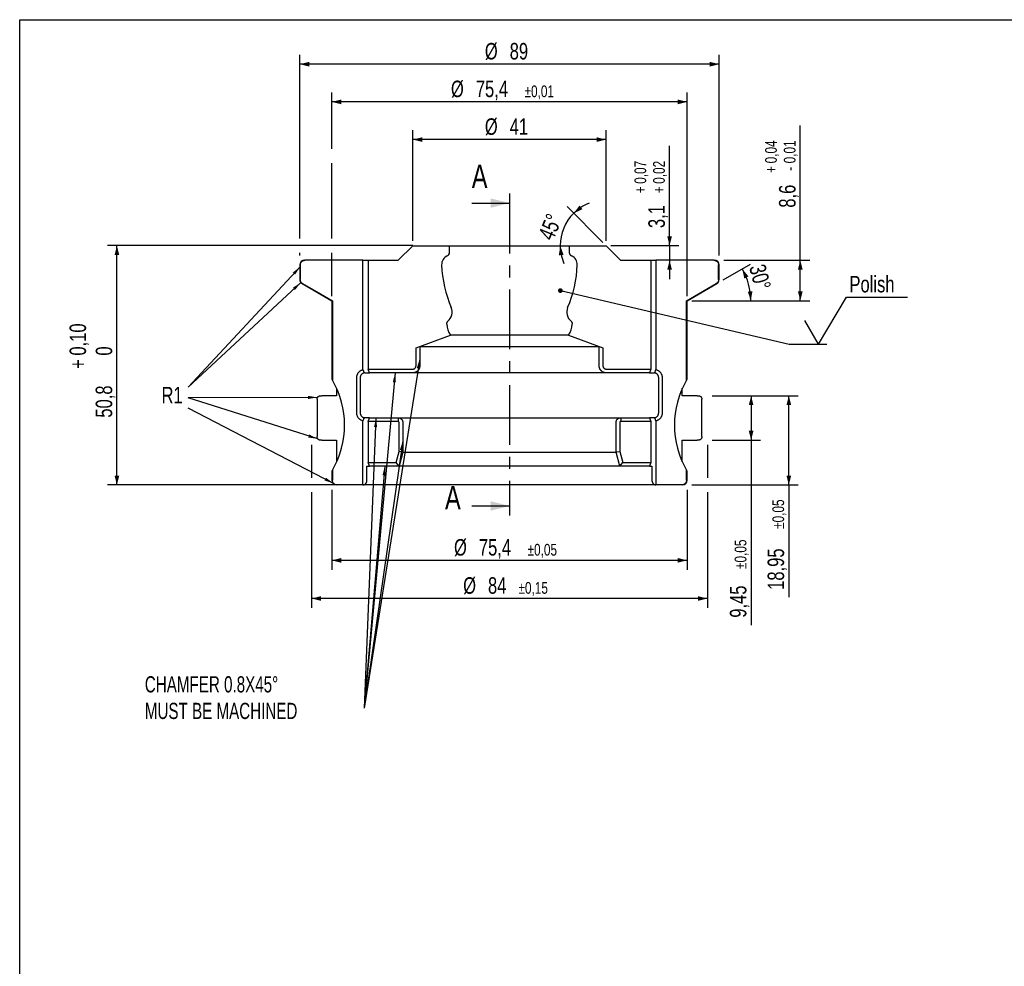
# Model space of a CAD drawing. Header units: millimetres. Extents: x 8 to 586, y 8 to 412.
# Tile 3 of 7: x 8 to 217, y 211 to 412. Entities that reach past the tile are written whole.
import ezdxf

# ---------------------------------------------------------------- set-up
doc = ezdxf.new("R2010")
doc.units = ezdxf.units.MM
doc.linetypes.add('CENTERX2', pattern=[20.32, 12.7, -2.54, 2.54, -2.54])
for name, color, linetype in [('CENTERLINE', 4, 'CENTERX2'), ('DIMENSIONS', 2, 'Continuous'), ('TEXT', 2, 'Continuous')]:
    doc.layers.add(name, color=color, linetype=linetype)
doc.layers.add('OUTLINE', color=7, linetype='Continuous', lineweight=25)
doc.styles.add('SLDTEXTSTYLE0', font='TXT', dxfattribs={"width": 0.7})
doc.styles.add('SLDTEXTSTYLE1', font='TXT', dxfattribs={"width": 0.75})
doc.dimstyles.new('SLDDIMSTYLE0', dxfattribs={"dimtxt": 0.18, "dimasz": 2, "dimexe": 0, "dimexo": 0.0625, "dimgap": 0, "dimtad": 0, "dimtih": 1, "dimtoh": 1, "dimdec": 0, "dimrnd": 1e-09, "dimzin": 0, "dimdsep": 46, "dimtxsty": 'Standard', "dimsah": 1, "dimcen": 0.09, "dimadec": 0, "dimazin": 0, "dimtfac": 2, "dimtdec": 0, "dimtofl": 0, "dimtmove": 0, "dimatfit": 3, "dimfxl": 0, "dimfrac": 2, "dimtolj": 1, "dimtzin": 0, "dimarcsym": 0})
doc.dimstyles.new('SLDDIMSTYLE1', dxfattribs={"dimtxt": 3.5, "dimasz": 2, "dimexe": 0, "dimexo": 0.0625, "dimgap": 0.875, "dimtad": 1, "dimrnd": 1e-09, "dimzin": 12, "dimdsep": 46, "dimtxsty": 'SLDTEXTSTYLE1', "dimsah": 1, "dimcen": 0.09, "dimadec": 0, "dimazin": 3, "dimtfac": 1, "dimtofl": 0, "dimtmove": 0, "dimatfit": 3, "dimfxl": 0, "dimfrac": 2, "dimtolj": 1, "dimtzin": 12, "dimarcsym": 0})
doc.dimstyles.new('SLDDIMSTYLE10', dxfattribs={"dimtxt": 0.18, "dimasz": 1, "dimexe": 0, "dimexo": 0.0625, "dimgap": 0, "dimtad": 0, "dimtih": 1, "dimtoh": 1, "dimdec": 0, "dimrnd": 1e-09, "dimzin": 0, "dimdsep": 46, "dimtxsty": 'Standard', "dimblk1": 'DOT', "dimblk2": 'DOT', "dimsah": 1, "dimcen": 0.09, "dimadec": 0, "dimazin": 0, "dimtfac": 1, "dimtdec": 0, "dimtofl": 0, "dimtmove": 0, "dimatfit": 3, "dimldrblk": 'DOT', "dimfxl": 0, "dimfrac": 2, "dimtolj": 1, "dimtzin": 0, "dimarcsym": 0})
doc.dimstyles.new('SLDDIMSTYLE2', dxfattribs={"dimtxt": 3.5, "dimasz": 2, "dimexe": 0, "dimexo": 0.0625, "dimgap": 0.875, "dimtad": 1, "dimdec": 1, "dimrnd": 1e-09, "dimzin": 12, "dimdsep": 46, "dimtxsty": 'SLDTEXTSTYLE1', "dimsah": 1, "dimcen": 0.09, "dimadec": 0, "dimazin": 3, "dimtfac": 1, "dimtdec": 1, "dimtofl": 0, "dimtmove": 0, "dimatfit": 3, "dimfxl": 0, "dimfrac": 2, "dimtolj": 1, "dimtzin": 12, "dimarcsym": 0})
doc.dimstyles.new('SLDDIMSTYLE3', dxfattribs={"dimtxt": 3.5, "dimasz": 2, "dimexe": 0, "dimexo": 0.0625, "dimgap": 0.875, "dimtad": 1, "dimrnd": 1e-09, "dimzin": 12, "dimdsep": 46, "dimtxsty": 'SLDTEXTSTYLE1', "dimsah": 1, "dimcen": 0.09, "dimadec": 0, "dimazin": 3, "dimtol": 1, "dimtp": 0.15, "dimtm": 0.15, "dimtfac": 1, "dimtofl": 0, "dimtmove": 0, "dimatfit": 3, "dimfxl": 0, "dimfrac": 2, "dimtolj": 1, "dimarcsym": 0})
doc.dimstyles.new('SLDDIMSTYLE4', dxfattribs={"dimtxt": 3.5, "dimasz": 2, "dimexe": 0, "dimexo": 0.0625, "dimgap": 0.875, "dimtad": 1, "dimdec": 1, "dimrnd": 1e-09, "dimzin": 12, "dimdsep": 46, "dimtxsty": 'SLDTEXTSTYLE1', "dimsah": 1, "dimcen": 0.09, "dimadec": 0, "dimazin": 3, "dimtol": 1, "dimtp": 0.01, "dimtm": 0.01, "dimtfac": 1, "dimtofl": 0, "dimtmove": 0, "dimatfit": 3, "dimfxl": 0, "dimfrac": 2, "dimtolj": 1, "dimarcsym": 0})
doc.dimstyles.new('SLDDIMSTYLE5', dxfattribs={"dimtxt": 3.5, "dimasz": 2, "dimexe": 0, "dimexo": 0.0625, "dimgap": 0.875, "dimtad": 1, "dimrnd": 1e-09, "dimzin": 12, "dimdsep": 46, "dimtxsty": 'SLDTEXTSTYLE1', "dimsah": 1, "dimcen": 0.09, "dimadec": 0, "dimazin": 3, "dimtol": 1, "dimtp": 0.05, "dimtm": 0.05, "dimtfac": 1, "dimtofl": 0, "dimtmove": 0, "dimatfit": 3, "dimfxl": 0, "dimfrac": 2, "dimtolj": 1, "dimarcsym": 0})
doc.dimstyles.new('SLDDIMSTYLE6', dxfattribs={"dimtxt": 3.5, "dimasz": 2, "dimexe": 0, "dimexo": 0.0625, "dimgap": 0.875, "dimtad": 1, "dimdec": 4, "dimzin": 12, "dimdsep": 46, "dimtxsty": 'SLDTEXTSTYLE1', "dimsah": 1, "dimcen": 0.09, "dimazin": 3, "dimtfac": 1, "dimtofl": 0, "dimtmove": 0, "dimatfit": 3, "dimfxl": 0, "dimfrac": 2, "dimtolj": 1, "dimtzin": 12, "dimarcsym": 0})
doc.dimstyles.new('SLDDIMSTYLE7', dxfattribs={"dimtxt": 3.5, "dimasz": 2, "dimexe": 0, "dimexo": 0.0625, "dimgap": 0.875, "dimtad": 1, "dimrnd": 1e-09, "dimzin": 12, "dimdsep": 46, "dimtxsty": 'SLDTEXTSTYLE1', "dimsah": 1, "dimcen": 0.09, "dimadec": 0, "dimazin": 3, "dimtol": 1, "dimtp": 0.1, "dimtfac": 1, "dimtofl": 0, "dimtmove": 0, "dimatfit": 3, "dimfxl": 0, "dimfrac": 2, "dimtolj": 1, "dimarcsym": 0})
doc.dimstyles.new('SLDDIMSTYLE8', dxfattribs={"dimtxt": 3.5, "dimasz": 2, "dimexe": 0, "dimexo": 0.0625, "dimgap": 0.875, "dimtad": 1, "dimrnd": 1e-09, "dimzin": 12, "dimdsep": 46, "dimtxsty": 'SLDTEXTSTYLE1', "dimsah": 1, "dimcen": 0.09, "dimadec": 0, "dimazin": 3, "dimtol": 1, "dimtp": 0.04, "dimtm": 0.01, "dimtfac": 1, "dimtofl": 0, "dimtmove": 0, "dimatfit": 3, "dimfxl": 0, "dimfrac": 2, "dimtolj": 1, "dimarcsym": 0})
doc.dimstyles.new('SLDDIMSTYLE9', dxfattribs={"dimtxt": 3.5, "dimasz": 2, "dimexe": 0, "dimexo": 0.0625, "dimgap": 0.875, "dimtad": 1, "dimrnd": 1e-09, "dimzin": 12, "dimdsep": 46, "dimtxsty": 'SLDTEXTSTYLE1', "dimsah": 1, "dimcen": 0.09, "dimadec": 0, "dimazin": 3, "dimtol": 1, "dimtp": 0.07, "dimtm": -0.02, "dimtfac": 1, "dimtmove": 0, "dimatfit": 0, "dimfxl": 0, "dimfrac": 2, "dimtolj": 1, "dimarcsym": 0})

# ---------------------------------------------------------------- blocks, each defined once
blk = doc.blocks.new('_D')
at = {"layer": 'DIMENSIONS'}
for p, q in [((91.45, 365.03), (91.45, 388.55)), ((132.45, 365.03), (132.45, 388.55)), ((132.45, 386.55), (91.45, 386.55))]:
    blk.add_line(p, q, dxfattribs=at)
for points in [[(91.45, 386.55), (93.45, 386.05), (93.45, 387.05)], [(132.45, 386.55), (130.45, 387.05), (130.45, 386.05)]]:
    blk.add_solid(points, dxfattribs=at)
at = {"layer": 'DIMENSIONS', "char_height": 3.5, "attachment_point": 1, "style": 'SLDTEXTSTYLE1'}
for s, insert in [('%%c', (106.72, 391.06)), ('41', (112, 391.06))]:
    blk.add_mtext(s, dxfattribs=dict(at, insert=insert))
blk = doc.blocks.new('_D_1')
at = {"layer": 'DIMENSIONS'}
for p, q in [((67.45, 365.53), (67.45, 404.55)), ((156.45, 361.93), (156.45, 404.55)), ((156.45, 402.55), (67.45, 402.55)), ((67.45, 361.93), (67.45, 362.53))]:
    blk.add_line(p, q, dxfattribs=at)
for points in [[(67.45, 402.55), (69.45, 402.05), (69.45, 403.05)], [(156.45, 402.55), (154.45, 403.05), (154.45, 402.05)]]:
    blk.add_solid(points, dxfattribs=at)
at = {"layer": 'DIMENSIONS', "char_height": 3.5, "attachment_point": 1, "style": 'SLDTEXTSTYLE1'}
for s, insert in [('%%c', (106.72, 407.06)), ('89', (112, 407.06))]:
    blk.add_mtext(s, dxfattribs=dict(at, insert=insert))
blk = doc.blocks.new('_D_2')
at = {"layer": 'DIMENSIONS'}
for p, q in [((69.95, 321.73), (69.95, 314.73)), ((153.95, 321.73), (153.95, 314.73)), ((69.95, 311.73), (69.95, 287.13)), ((153.95, 311.73), (153.95, 287.13)), ((153.95, 289.13), (69.95, 289.13))]:
    blk.add_line(p, q, dxfattribs=at)
for points in [[(69.95, 289.13), (71.95, 288.63), (71.95, 289.63)], [(153.95, 289.13), (151.95, 289.63), (151.95, 288.63)]]:
    blk.add_solid(points, dxfattribs=at)
at = {"layer": 'DIMENSIONS', "attachment_point": 1, "style": 'SLDTEXTSTYLE1'}
for s, insert, char_height in [('%%c', (102.12, 293.64), 3.5), ('84', (107.39, 293.64), 3.5), ('±0,15', (113.86, 292.63), 2.5)]:
    blk.add_mtext(s, dxfattribs=dict(at, insert=insert, char_height=char_height))
blk = doc.blocks.new('_D_3')
at = {"layer": 'DIMENSIONS'}
for p, q in [((74.25, 384.57), (74.25, 396.55)), ((149.65, 353.33), (149.65, 396.55)), ((149.65, 394.55), (74.25, 394.55)), ((74.25, 365.53), (74.25, 381.57)), ((74.25, 353.33), (74.25, 362.53))]:
    blk.add_line(p, q, dxfattribs=at)
for points in [[(74.25, 394.55), (76.25, 394.05), (76.25, 395.05)], [(149.65, 394.55), (147.65, 395.05), (147.65, 394.05)]]:
    blk.add_solid(points, dxfattribs=at)
at = {"layer": 'DIMENSIONS', "attachment_point": 1, "style": 'SLDTEXTSTYLE1'}
for s, insert, char_height in [('%%c', (99.53, 399.06), 3.5), ('75,4', (104.81, 399.06), 3.5), ('±0,01', (115.15, 398.05), 2.5)]:
    blk.add_mtext(s, dxfattribs=dict(at, insert=insert, char_height=char_height))
blk = doc.blocks.new('_D_4')
at = {"layer": 'DIMENSIONS'}
for p, q in [((74.25, 312.23), (74.25, 295.23)), ((149.65, 312.23), (149.65, 295.23)), ((149.65, 297.23), (74.25, 297.23))]:
    blk.add_line(p, q, dxfattribs=at)
for points in [[(74.25, 297.23), (76.25, 296.73), (76.25, 297.73)], [(149.65, 297.23), (147.65, 297.73), (147.65, 296.73)]]:
    blk.add_solid(points, dxfattribs=at)
at = {"layer": 'DIMENSIONS', "attachment_point": 1, "style": 'SLDTEXTSTYLE1'}
for s, insert, char_height in [('%%c', (100.18, 301.74), 3.5), ('75,4', (105.46, 301.74), 3.5), ('±0,05', (115.79, 300.73), 2.5)]:
    blk.add_mtext(s, dxfattribs=dict(at, insert=insert, char_height=char_height))
blk = doc.blocks.new('_D_5')
at = {"layer": 'DIMENSIONS'}
blk.add_line((157.31, 356.75), (163.09, 360.09), dxfattribs=at)
blk.add_arc((149.65, 352.33), 13.52, 0, 30, dxfattribs=at)
for points in [[(161.36, 359.09), (161.78, 357.07), (162.68, 357.5)], [(163.17, 352.33), (163.52, 354.36), (162.53, 354.28)]]:
    blk.add_solid(points, dxfattribs=at)
at = {"layer": 'DIMENSIONS', "insert": (166.16, 360.39), "char_height": 3.5, "attachment_point": 1, "rotation": 285, "style": 'SLDTEXTSTYLE1'}
blk.add_mtext('30°', dxfattribs=at)
blk = doc.blocks.new('_D_6')
at = {"layer": 'DIMENSIONS'}
blk.add_line((131.74, 364.73), (124.16, 372.31), dxfattribs=at)
for start, end in [(111.8627, 135), (135, 180), (180, 203.1373)]:
    blk.add_arc((132.45, 364.03), 9.72, start, end, dxfattribs=at)
for points in [[(125.58, 370.9), (127.44, 371.77), (126.81, 372.55)], [(122.73, 364.03), (122.43, 361.99), (123.43, 362.09)]]:
    blk.add_solid(points, dxfattribs=at)
at = {"layer": 'DIMENSIONS', "insert": (117.95, 366.22), "char_height": 3.5, "attachment_point": 1, "rotation": 67.5, "style": 'SLDTEXTSTYLE1'}
blk.add_mtext('45°', dxfattribs=at)
blk = doc.blocks.new('_D_7')
at = {"layer": 'DIMENSIONS'}
for p, q in [((91.42, 364.03), (26.64, 364.03)), ((28.64, 313.23), (28.64, 364.03)), ((110.95, 313.23), (26.64, 313.23))]:
    blk.add_line(p, q, dxfattribs=at)
for points in [[(28.64, 364.03), (28.14, 362.03), (29.14, 362.03)], [(28.64, 313.23), (29.14, 315.23), (28.14, 315.23)]]:
    blk.add_solid(points, dxfattribs=at)
at = {"layer": 'DIMENSIONS', "char_height": 3.5, "attachment_point": 1, "rotation": 90, "style": 'SLDTEXTSTYLE1'}
for s, insert in [('0,10', (18.58, 340.69)), ('0', (24.13, 340.69)), ('+', (18.58, 337.86)), ('50,8', (24.13, 327.52))]:
    blk.add_mtext(s, dxfattribs=dict(at, insert=insert))
blk = doc.blocks.new('_D_8')
at = {"layer": 'DIMENSIONS'}
for p, q in [((154.95, 332.18), (173.24, 332.18)), ((171.24, 313.23), (171.24, 332.18)), ((150.65, 313.23), (173.24, 313.23)), ((171.24, 313.23), (171.24, 289.38))]:
    blk.add_line(p, q, dxfattribs=at)
for points in [[(171.24, 332.18), (170.74, 330.18), (171.74, 330.18)], [(171.24, 313.23), (171.74, 315.23), (170.74, 315.23)]]:
    blk.add_solid(points, dxfattribs=at)
at = {"layer": 'DIMENSIONS', "attachment_point": 1, "rotation": 90, "style": 'SLDTEXTSTYLE1'}
for s, insert, char_height in [('±0,05', (167.74, 303.9), 2.5), ('18,95', (166.73, 290.97), 3.5)]:
    blk.add_mtext(s, dxfattribs=dict(at, insert=insert, char_height=char_height))
blk = doc.blocks.new('_D_9')
at = {"layer": 'DIMENSIONS'}
for p, q in [((154.95, 332.18), (165.24, 332.18)), ((163.24, 332.18), (163.24, 322.73)), ((154.95, 322.73), (165.24, 322.73)), ((163.24, 322.73), (163.24, 283.46))]:
    blk.add_line(p, q, dxfattribs=at)
for points in [[(163.24, 332.18), (162.74, 330.18), (163.74, 330.18)], [(163.24, 322.73), (163.74, 324.73), (162.74, 324.73)]]:
    blk.add_solid(points, dxfattribs=at)
at = {"layer": 'DIMENSIONS', "attachment_point": 1, "rotation": 90, "style": 'SLDTEXTSTYLE1'}
for s, insert, char_height in [('±0,05', (159.74, 295.39), 2.5), ('9,45', (158.73, 285.05), 3.5)]:
    blk.add_mtext(s, dxfattribs=dict(at, insert=insert, char_height=char_height))
blk = doc.blocks.new('_D_10')
at = {"layer": 'DIMENSIONS'}
for p, q in [((173.67, 360.93), (173.67, 389.55)), ((157.45, 360.93), (175.67, 360.93)), ((173.67, 352.33), (173.67, 360.93)), ((150.65, 352.33), (175.67, 352.33))]:
    blk.add_line(p, q, dxfattribs=at)
for points in [[(173.67, 360.93), (173.17, 358.93), (174.17, 358.93)], [(173.67, 352.33), (174.17, 354.33), (173.17, 354.33)]]:
    blk.add_solid(points, dxfattribs=at)
at = {"layer": 'DIMENSIONS', "attachment_point": 1, "rotation": 90, "style": 'SLDTEXTSTYLE1'}
for s, insert, char_height in [('0,04', (166.2, 381.5), 2.5), ('0,01', (170.17, 381.5), 2.5), ('+', (166.2, 379.48), 2.5), ('-', (170.17, 379.93), 2.5), ('8,6', (169.16, 372.09), 3.5)]:
    blk.add_mtext(s, dxfattribs=dict(at, insert=insert, char_height=char_height))
blk = doc.blocks.new('_D_11')
at = {"layer": 'DIMENSIONS'}
for p, q in [((145.93, 364.03), (145.93, 385.21)), ((133.45, 364.03), (147.93, 364.03)), ((145.93, 364.03), (145.93, 360.93)), ((145.93, 360.93), (145.93, 356.93))]:
    blk.add_line(p, q, dxfattribs=at)
for points in [[(145.93, 364.03), (146.43, 366.03), (145.43, 366.03)], [(145.93, 360.93), (145.43, 358.93), (146.43, 358.93)]]:
    blk.add_solid(points, dxfattribs=at)
at = {"layer": 'DIMENSIONS', "attachment_point": 1, "rotation": 90, "style": 'SLDTEXTSTYLE1'}
for s, insert, char_height in [('0,07', (138.47, 377.16), 2.5), ('0,02', (142.43, 377.16), 2.5), ('+', (138.47, 375.14), 2.5), ('+', (142.43, 375.14), 2.5), ('3,1', (141.42, 367.76), 3.5)]:
    blk.add_mtext(s, dxfattribs=dict(at, insert=insert, char_height=char_height))
blk = doc.blocks.new('SW_NOTE_0_6')
at = {"layer": 'TEXT', "color": 0, "char_height": 3.4396, "attachment_point": 1, "style": 'SLDTEXTSTYLE0'}
for s, insert in [('CHAMFER 0.8X45°', (-46.57, 6.8)), ('MUST BE MACHINED', (-46.57, 1.16))]:
    blk.add_mtext(s, dxfattribs=dict(at, insert=insert))
blk = doc.blocks.new('SW_SFSYMBOL_0')
at = {"layer": 'TEXT', "color": 0}
for p, q in [((-1.75, 0), (4.15, 10)), ((4.15, 10), (17.14, 10)), ((-1.75, 0), (-4.7, 5))]:
    blk.add_line(p, q, dxfattribs=at)
at = {"layer": 'TEXT', "color": 0, "insert": (4.79, 14.5), "char_height": 3.5, "attachment_point": 1, "style": 'SLDTEXTSTYLE1'}
blk.add_mtext('Polish', dxfattribs=at)
blk = doc.blocks.new('_Dot')
at = {"color": 0, "linetype": 'ByBlock', "lineweight": -2}
blk.add_line((-0.5, 0), (-1, 0), dxfattribs=at)
at = {"color": 0, "linetype": 'ByBlock', "const_width": 0.5}
blk.add_lwpolyline([(-0.25, 0, 1), (0.25, 0, 1)], format="xyb", close=True, dxfattribs=at)

msp = doc.modelspace()

# ---------------------------------------------------------------- linework, layer by layer
at = {"layer": 'CENTERLINE'}
msp.add_line((111.94775, 375.06784), (111.94775, 306.77643), dxfattribs=at)
at = {"layer": 'CENTERLINE', "linetype": 'Continuous'}
for p, q in [((103.94775, 373.06784), (111.94775, 373.06784)), ((103.94775, 308.77643), (111.94775, 308.77643))]:
    msp.add_line(p, q, dxfattribs=at)
at = {"layer": 'CENTERLINE'}
for points in [[(111.94775, 373.06784), (107.94775, 374.06784), (107.94775, 372.06784)], [(111.94775, 308.77643), (107.94775, 309.77643), (107.94775, 307.77643)]]:
    msp.add_solid(points, dxfattribs=at)
at = {"layer": 'OUTLINE'}
for p, q in [((8, 412), (586, 412)), ((8, 8), (8, 412)), ((88.34775, 360.92659), (91.44775, 364.02659)), ((91.44775, 364.02659), (99.24775, 364.02659)), ((99.24775, 362.60147), (99.24775, 364.02659)), ((99.24775, 364.02659), (124.64775, 364.02659)), ((124.64775, 364.02659), (124.64775, 362.60147)), ((124.64775, 364.02659), (132.44775, 364.02659)), ((132.44775, 364.02659), (135.54775, 360.92659)), ((67.44775, 359.92659), (67.44775, 356.82992)), ((67.54899, 359.92659), (67.54899, 356.82992)), ((68.44775, 360.92659), (68.55133, 360.92659)), ((80.85584, 360.92659), (68.55133, 360.92659)), ((80.85584, 360.92659), (81.94775, 360.92659)), ((80.85584, 337.71364), (80.85584, 360.92659)), ((81.94775, 360.92659), (81.94775, 337.82659)), ((81.94775, 360.92659), (88.34775, 360.92659)), ((135.54775, 360.92659), (141.94775, 360.92659)), ((141.94775, 360.92659), (141.94775, 337.82659)), ((141.94775, 360.92659), (143.03967, 360.92659)), ((143.03967, 360.92659), (143.03967, 337.71364)), ((155.34418, 360.92659), (143.03967, 360.92659)), ((155.34418, 360.92659), (155.44775, 360.92659)), ((156.34652, 356.82992), (156.34652, 359.92659)), ((156.44775, 356.82992), (156.44775, 359.92659)), ((67.94775, 355.9639), (74.24775, 352.32659)), ((149.5282, 352.32659), (155.84536, 355.9639)), ((149.64775, 352.32659), (155.94775, 355.9639)), ((74.24775, 352.32659), (74.24775, 335.68794)), ((74.24775, 352.32659), (74.36731, 352.32659)), ((74.36731, 352.32659), (74.36731, 335.48684)), ((149.5282, 335.48684), (149.5282, 352.32659)), ((149.5282, 352.32659), (149.64775, 352.32659)), ((149.64775, 335.68806), (149.64775, 352.32659)), ((98.64775, 347.37659), (98.64775, 347.6129)), ((125.24775, 347.6129), (125.24775, 347.37659)), ((92.11388, 342.37071), (99.41086, 345.02659)), ((124.48465, 345.02659), (99.41086, 345.02659)), ((124.48465, 345.02659), (131.78163, 342.37071)), ((92.11388, 342.37071), (92.91323, 342.65602)), ((92.11388, 338.52659), (92.11388, 342.37071)), ((92.91323, 342.65602), (92.91323, 338.52659)), ((92.91323, 342.65602), (130.98228, 342.65602)), ((130.98228, 338.52659), (130.98228, 342.65602)), ((130.98228, 342.65602), (131.78163, 342.37071)), ((131.78163, 342.37071), (131.78163, 338.52659)), ((80.85584, 337.71364), (81.10898, 337.0112)), ((81.25647, 337.02659), (82.23893, 337.02659)), ((82.23893, 337.02659), (81.94775, 337.82659)), ((81.94775, 337.82659), (91.41333, 337.82659)), ((91.41333, 337.02659), (82.23893, 337.02659)), ((132.48218, 337.02659), (91.41333, 337.02659)), ((132.48218, 337.82659), (141.94775, 337.82659)), ((141.65658, 337.02659), (132.48218, 337.02659)), ((141.94775, 337.82659), (141.65658, 337.02659)), ((141.65658, 337.02659), (142.63904, 337.02659)), ((142.78653, 337.0112), (143.03967, 337.71364)), ((79.5398, 328.50659), (79.5398, 336.02659)), ((80.27839, 336.02659), (80.27839, 328.50659)), ((143.61712, 328.50659), (143.61712, 336.02659)), ((144.3557, 336.02659), (144.3557, 328.50659)), ((75.26533, 333.74333), (75.26533, 332.17659)), ((148.63018, 332.17659), (148.63018, 333.74333)), ((71.11172, 331.41026), (71.11172, 323.49293)), ((71.887, 332.17659), (72.11172, 332.17659)), ((75.26533, 332.17659), (72.11172, 332.17659)), ((151.78379, 332.17659), (148.63018, 332.17659)), ((151.78379, 332.17659), (152.00851, 332.17659)), ((152.78379, 323.49292), (152.78379, 331.41026)), ((81.10898, 327.52198), (80.85584, 326.81955)), ((80.85584, 313.22668), (80.85584, 326.81955)), ((82.23893, 327.50659), (81.25647, 327.50659)), ((81.94775, 326.70659), (82.23893, 327.50659)), ((81.94775, 326.70659), (81.94775, 318.02659)), ((88.31129, 326.70659), (81.94775, 326.70659)), ((82.23893, 327.50659), (88.31129, 327.50659)), ((88.31129, 327.50659), (88.31129, 326.70659)), ((88.31129, 327.50659), (135.58422, 327.50659)), ((88.5114, 320.33191), (88.5114, 326.50659)), ((89.31094, 326.50659), (89.31094, 320.23006)), ((134.58457, 320.23006), (134.58457, 326.50659)), ((135.3841, 326.50659), (135.3841, 320.33191)), ((135.58422, 327.50659), (135.58422, 326.70659)), ((135.58422, 327.50659), (141.65658, 327.50659)), ((141.94775, 326.70659), (135.58422, 326.70659)), ((141.65658, 327.50659), (141.94775, 326.70659)), ((142.63904, 327.50659), (141.65658, 327.50659)), ((141.94775, 326.70659), (141.94775, 318.02659)), ((143.03967, 326.81955), (142.78653, 327.52198)), ((143.03967, 326.81955), (143.03967, 313.22668)), ((72.11172, 322.72659), (71.887, 322.72659)), ((72.11172, 322.72659), (75.26533, 322.72659)), ((75.26533, 322.72659), (75.26533, 318.10985)), ((148.63018, 318.10985), (148.63018, 322.72659)), ((148.63018, 322.72659), (151.78379, 322.72659)), ((152.00851, 322.72659), (151.78379, 322.72659)), ((87.89334, 318.02659), (88.5114, 320.33191)), ((89.31094, 320.23006), (88.5114, 320.33191)), ((89.31097, 320.22659), (88.51354, 317.25212)), ((89.31094, 320.23006), (89.31097, 320.22659)), ((89.31097, 320.22659), (134.58454, 320.22659)), ((134.58454, 320.22659), (134.58457, 320.23006)), ((135.38197, 317.25212), (134.58454, 320.22659)), ((134.58457, 320.23006), (135.3841, 320.33191)), ((135.3841, 320.33191), (136.00216, 318.02659)), ((82.23893, 317.22659), (81.94775, 318.02659)), ((81.94775, 318.02659), (87.89334, 318.02659)), ((88.51354, 317.25212), (87.89334, 318.02659)), ((135.38197, 317.25212), (136.00216, 318.02659)), ((136.00216, 318.02659), (141.94775, 318.02659)), ((141.94775, 318.02659), (141.65658, 317.22659)), ((74.24775, 316.16512), (74.24775, 314.22659)), ((74.36731, 316.36635), (74.36731, 314.22659)), ((81.7051, 317.22659), (82.23893, 317.22659)), ((81.7051, 314.22659), (81.7051, 317.22659)), ((88.50755, 317.22659), (82.23893, 317.22659)), ((135.38795, 317.22659), (88.50755, 317.22659)), ((141.65658, 317.22659), (135.38795, 317.22659)), ((141.65658, 317.22659), (142.19041, 317.22659)), ((142.19041, 317.22659), (142.19041, 314.22659)), ((149.5282, 314.22659), (149.5282, 316.36635)), ((149.64775, 314.22659), (149.64775, 316.16524)), ((75.37058, 313.22659), (75.24775, 313.22659)), ((80.84209, 313.22659), (75.37058, 313.22659)), ((80.85584, 313.22668), (80.84209, 313.22659)), ((143.05342, 313.22659), (80.84209, 313.22659)), ((143.05342, 313.22659), (143.03967, 313.22668)), ((148.52493, 313.22659), (143.05342, 313.22659)), ((148.64775, 313.22659), (148.52493, 313.22659))]:
    msp.add_line(p, q, dxfattribs=at)
at = {"layer": 'OUTLINE', "flags": 128}
msp.add_lwpolyline([(68.05015, 355.9639), (70.99262, 354.2693), (74.36731, 352.32659)], dxfattribs=at)
at = {"layer": 'OUTLINE'}
for centre, radius, start, end in [((99.54775, 360.02659), 2, 113.1323964, 182.0058226), ((98.44775, 362.60147), 0.8, 293.1323964, 0), ((125.44775, 362.60147), 0.8, 180, 246.8676036), ((124.34775, 360.02659), 2, 357.9941774, 66.8676036), ((68.44775, 359.92659), 1, 90, 180), ((122.53366, 360.83162), 25, 182.0058226, 203.4555884), ((101.36185, 360.83162), 25, 336.5444116, 357.9941774), ((155.44775, 359.92659), 1, 0, 90), ((68.44775, 356.82992), 1, 180, 240), ((155.44775, 356.82992), 1, 300, 0), ((97.39775, 349.92537), 2.4, 307.1172635, 23.4555884), ((126.49775, 349.92537), 2.4, 156.5444116, 232.8827365), ((99.14775, 347.6129), 0.5, 127.1172635, 180), ((102.64775, 347.37659), 4, 180, 215.9798006), ((121.24775, 347.37659), 4, 324.0201994, 0), ((124.74775, 347.6129), 0.5, 0, 52.8827365), ((57.94775, 325.92659), 19, 329.7900003, 30.2099997), ((165.94775, 325.92659), 19, 149.7900003, 210.2099997), ((75.24775, 314.22659), 1, 180, 270), ((148.64775, 314.22659), 1, 270, 0)]:
    msp.add_arc(centre, radius, start, end, dxfattribs=at)
for start_param, end_param in [(1.331503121, 1.332552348), (4.950632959, 4.951682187)]:
    msp.add_ellipse((111.94775, 311.31793), major_axis=(0, 25.03707), ratio=0.963433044, start_param=start_param, end_param=end_param, dxfattribs=at)
for points, knots in [([(67.54899, 359.92659), (67.55067, 359.97094), (67.55367, 360.05018), (67.57556, 360.16242), (67.60605, 360.26526), (67.649, 360.3666), (67.70415, 360.46478), (67.76986, 360.55625), (67.84564, 360.63957), (67.93016, 360.71397), (68.02246, 360.7786), (68.12161, 360.83224), (68.22613, 360.87466), (68.33357, 360.90468), (68.4424, 360.92314), (68.51502, 360.92544), (68.55133, 360.92659)], [0, 0, 0, 0, 0.084586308, 0.151104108, 0.217621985, 0.289049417, 0.360705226, 0.432133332, 0.503555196, 0.575204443, 0.646627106, 0.718163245, 0.789926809, 0.861463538, 0.930731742, 1, 1, 1, 1]), ([(155.34418, 360.92659), (155.39045, 360.92472), (155.48299, 360.92097), (155.61072, 360.8932), (155.7258, 360.85351), (155.82791, 360.80473), (155.92395, 360.745), (156.01244, 360.67462), (156.09252, 360.5949), (156.16321, 360.50682), (156.22322, 360.41125), (156.27227, 360.3097), (156.31246, 360.19469), (156.34077, 360.06646), (156.3446, 359.97321), (156.34652, 359.92659)], [0, 0, 0, 0, 0.0882587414, 0.1765173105, 0.248287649, 0.320287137, 0.3920568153, 0.4637372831, 0.5356469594, 0.6073266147, 0.6788521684, 0.7506065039, 0.8221314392, 0.911065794, 1, 1, 1, 1]), ([(68.05015, 355.9639), (68.01785, 355.98395), (67.95327, 356.02406), (67.8678, 356.09591), (67.79215, 356.17411), (67.72559, 356.25951), (67.66774, 356.35358), (67.61977, 356.45533), (67.58115, 356.5691), (67.55438, 356.69449), (67.55079, 356.78478), (67.54899, 356.82992)], [0, 0, 0, 0, 0.108778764, 0.217557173, 0.318792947, 0.420028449, 0.527084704, 0.634481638, 0.741536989, 0.87076859, 1, 1, 1, 1]), ([(156.34652, 356.82992), (156.34506, 356.78922), (156.34215, 356.70782), (156.31968, 356.5908), (156.28545, 356.48032), (156.24026, 356.37741), (156.18399, 356.2801), (156.11692, 356.18981), (156.04013, 356.10769), (155.95066, 356.02983), (155.88215, 355.98693), (155.84536, 355.9639)], [0, 0, 0, 0, 0.116526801, 0.233053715, 0.340021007, 0.447329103, 0.554297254, 0.661369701, 0.768782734, 0.875856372, 1, 1, 1, 1]), ([(79.5398, 336.02659), (79.54186, 336.09058), (79.54596, 336.21853), (79.57886, 336.4082), (79.63104, 336.59315), (79.70369, 336.77126), (79.79539, 336.94028), (79.90526, 337.09815), (80.03179, 337.243), (80.17346, 337.37302), (80.32859, 337.48676), (80.49538, 337.58243), (80.67125, 337.6607), (80.79436, 337.696), (80.85584, 337.71364)], [0, 0, 0, 0, 0.083310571, 0.166603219, 0.249991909, 0.333253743, 0.4166307, 0.500000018, 0.583293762, 0.666670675, 0.749995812, 0.833336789, 0.916760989, 1, 1, 1, 1]), ([(81.10898, 337.0112), (81.08407, 337.00625), (81.03524, 336.99655), (80.96509, 336.97562), (80.89937, 336.95121), (80.83827, 336.92357), (80.76425, 336.88416), (80.68016, 336.82894), (80.59071, 336.75377), (80.51092, 336.66942), (80.44139, 336.57645), (80.38294, 336.47543), (80.3367, 336.36878), (80.3034, 336.25751), (80.28231, 336.14267), (80.27969, 336.06522), (80.27839, 336.02659)], [0, 0, 0, 0, 0.0545038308, 0.1068207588, 0.1569508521, 0.204894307, 0.2506514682, 0.3368321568, 0.4202104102, 0.5007931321, 0.5853904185, 0.6686319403, 0.7505303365, 0.8340685, 0.917219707, 1, 1, 1, 1]), ([(81.25647, 337.02659), (81.23188, 337.02599), (81.18267, 337.02478), (81.13355, 337.01573), (81.10898, 337.0112)], [0, 0, 0, 0, 0.499675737, 1, 1, 1, 1]), ([(91.41333, 337.82659), (91.44397, 337.82776), (91.5052, 337.8301), (91.59551, 337.84871), (91.68253, 337.87814), (91.76489, 337.91883), (91.84118, 337.96976), (91.91018, 338.03029), (91.97073, 338.09928), (92.02175, 338.17556), (92.0624, 338.25785), (92.09177, 338.34479), (92.11044, 338.43488), (92.11274, 338.49605), (92.11388, 338.52659)], [0, 0, 0, 0, 0.083548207, 0.167017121, 0.250562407, 0.333688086, 0.416969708, 0.500226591, 0.583481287, 0.666782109, 0.750002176, 0.833186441, 0.916701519, 1, 1, 1, 1]), ([(92.91323, 338.52659), (92.91236, 338.48779), (92.91062, 338.40996), (92.89646, 338.29355), (92.87376, 338.17784), (92.84164, 338.06359), (92.80339, 337.95975), (92.76103, 337.86595), (92.71629, 337.78149), (92.66532, 337.69862), (92.60805, 337.61786), (92.54445, 337.53975), (92.46397, 337.45354), (92.36138, 337.36072), (92.26834, 337.2927), (92.20423, 337.25192), (92.17562, 337.2346), (92.14626, 337.21772), (92.11615, 337.2013), (92.08529, 337.18539), (92.0537, 337.17001), (92.02136, 337.15521), (91.98211, 337.13836), (91.93065, 337.11813), (91.86133, 337.09429), (91.77471, 337.06964), (91.67031, 337.04738), (91.5479, 337.03019), (91.46004, 337.02784), (91.41333, 337.02659)], [0, 0, 0, 0, 0.0493917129, 0.0990933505, 0.1491050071, 0.1994267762, 0.2500587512, 0.2898732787, 0.3304162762, 0.3716877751, 0.4136878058, 0.4564163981, 0.4998735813, 0.5637713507, 0.6323206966, 0.6463393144, 0.6605376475, 0.6749156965, 0.6894734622, 0.7042109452, 0.7191281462, 0.7342250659, 0.7495017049, 0.7735226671, 0.8046365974, 0.8428425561, 0.8881393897, 0.9405257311, 1, 1, 1, 1]), ([(132.48218, 337.02659), (132.43555, 337.02784), (132.34785, 337.03017), (132.22567, 337.04731), (132.12579, 337.06856), (132.04621, 337.09077), (131.99673, 337.10712), (131.96726, 337.11773), (131.95394, 337.12267), (131.94143, 337.12744), (131.9297, 337.13203), (131.91877, 337.13642), (131.87851, 337.15292), (131.81094, 337.18379), (131.71965, 337.23355), (131.63524, 337.28731), (131.55768, 337.34415), (131.48682, 337.40326), (131.4059, 337.47948), (131.31855, 337.57612), (131.23013, 337.69629), (131.15588, 337.82121), (131.09385, 337.95274), (131.0444, 338.09064), (131.00867, 338.23463), (130.98639, 338.3803), (130.98364, 338.47796), (130.98228, 338.52659)], [0, 0, 0, 0, 0.059376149, 0.111666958, 0.156870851, 0.189365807, 0.216858, 0.223231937, 0.229262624, 0.234950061, 0.240294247, 0.245295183, 0.249952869, 0.295716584, 0.339826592, 0.382282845, 0.423085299, 0.462233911, 0.499728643, 0.564604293, 0.627840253, 0.689436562, 0.749393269, 0.812782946, 0.875680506, 0.938086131, 1, 1, 1, 1]), ([(131.78163, 338.52659), (131.7828, 338.49595), (131.78514, 338.43471), (131.8038, 338.34442), (131.83329, 338.25742), (131.87406, 338.1751), (131.92507, 338.09886), (131.98568, 338.02993), (132.05475, 337.96947), (132.13108, 337.91853), (132.21341, 337.87796), (132.30037, 337.84865), (132.39047, 337.83002), (132.45163, 337.82773), (132.48218, 337.82659)], [0, 0, 0, 0, 0.0835560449, 0.1670234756, 0.2505619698, 0.3336917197, 0.4169726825, 0.500225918, 0.5834768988, 0.6667786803, 0.7500025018, 0.8331835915, 0.9166999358, 1, 1, 1, 1]), ([(142.78653, 337.0112), (142.76034, 337.01598), (142.71122, 337.02494), (142.66201, 337.02606), (142.63904, 337.02659)], [0, 0, 0, 0, 0.533171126, 1, 1, 1, 1]), ([(143.61712, 336.02659), (143.61581, 336.06522), (143.6132, 336.14265), (143.59211, 336.25749), (143.56158, 336.35955), (143.52444, 336.44874), (143.48424, 336.52582), (143.43687, 336.59999), (143.38714, 336.66449), (143.33689, 336.7201), (143.28755, 336.76778), (143.23396, 336.81286), (143.17617, 336.85488), (143.1047, 336.89946), (143.01588, 336.9441), (142.90637, 336.98566), (142.8274, 337.00249), (142.78653, 337.0112)], [0, 0, 0, 0, 0.082759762, 0.16590579, 0.249454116, 0.310737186, 0.372791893, 0.435623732, 0.499237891, 0.54724325, 0.596265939, 0.646307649, 0.697369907, 0.749454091, 0.826883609, 0.910398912, 1, 1, 1, 1]), ([(143.03967, 337.71364), (143.10107, 337.69601), (143.22401, 337.66073), (143.39993, 337.58258), (143.56665, 337.48694), (143.72178, 337.3732), (143.86352, 337.24325), (143.99005, 337.09841), (144.09992, 336.94054), (144.19171, 336.77157), (144.26437, 336.59346), (144.31656, 336.40843), (144.34958, 336.21878), (144.35366, 336.09066), (144.3557, 336.02659)], [0, 0, 0, 0, 0.083133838, 0.166451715, 0.250003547, 0.333118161, 0.416494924, 0.499999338, 0.583157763, 0.666534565, 0.750007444, 0.833185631, 0.916584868, 1, 1, 1, 1]), ([(74.24856, 335.68794), (74.24838, 335.68824), (74.24782, 335.68918), (74.25374, 335.6793), (74.26606, 335.65866), (74.28521, 335.62651), (74.31083, 335.58324), (74.33864, 335.53598), (74.35929, 335.50058), (74.36731, 335.48684)], [0, 0, 0, 0, 0.074487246, 0.238140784, 0.40176763, 0.566369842, 0.730999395, 0.895600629, 1, 1, 1, 1]), ([(149.5282, 335.48684), (149.53999, 335.50704), (149.56358, 335.54744), (149.59178, 335.59526), (149.61468, 335.63387), (149.63179, 335.66259), (149.64271, 335.68086), (149.64786, 335.68944), (149.64721, 335.68837), (149.64702, 335.68806)], [0, 0, 0, 0, 0.155776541, 0.311577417, 0.467354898, 0.62398643, 0.780641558, 0.937273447, 1, 1, 1, 1]), ([(71.11248, 331.41026), (71.11225, 331.41803), (71.11121, 331.45406), (71.11721, 331.51871), (71.13147, 331.60377), (71.15605, 331.68864), (71.19076, 331.77164), (71.23215, 331.84373), (71.27706, 331.90487), (71.3228, 331.95605), (71.37544, 332.00427), (71.4428, 332.05425), (71.52886, 332.10279), (71.63643, 332.14396), (71.73646, 332.16582), (71.82069, 332.17523), (71.86483, 332.17614), (71.887, 332.17659)], [0, 0, 0, 0, 0.021140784, 0.098122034, 0.17861745, 0.259552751, 0.34203744, 0.425150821, 0.483588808, 0.542337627, 0.602205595, 0.66253728, 0.745670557, 0.830706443, 0.913898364, 0.95675325, 1, 1, 1, 1]), ([(152.00851, 332.17659), (152.05102, 332.17498), (152.11545, 332.17253), (152.19699, 332.15756), (152.27521, 332.13766), (152.36585, 332.10317), (152.45128, 332.05517), (152.51839, 332.00557), (152.57074, 331.95804), (152.61728, 331.90641), (152.66238, 331.8452), (152.70348, 331.77396), (152.73828, 331.692), (152.76355, 331.60626), (152.77814, 331.52021), (152.78421, 331.45461), (152.78324, 331.41858), (152.78301, 331.41026)], [0, 0, 0, 0, 0.083140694, 0.126032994, 0.169285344, 0.252342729, 0.3374559, 0.39574947, 0.454498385, 0.514493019, 0.57484373, 0.655161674, 0.736097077, 0.818736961, 0.901874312, 0.977331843, 1, 1, 1, 1]), ([(80.85584, 326.81955), (80.79444, 326.83717), (80.6715, 326.87245), (80.49558, 326.95061), (80.32886, 327.04625), (80.17373, 327.15998), (80.03199, 327.28993), (79.90545, 327.43478), (79.79559, 327.59264), (79.7038, 327.76162), (79.63114, 327.93973), (79.57895, 328.12475), (79.54592, 328.3144), (79.54184, 328.44252), (79.5398, 328.50659)], [0, 0, 0, 0, 0.083133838, 0.166451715, 0.250003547, 0.333118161, 0.416494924, 0.499999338, 0.583157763, 0.666534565, 0.750007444, 0.833185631, 0.916584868, 1, 1, 1, 1]), ([(80.27839, 328.50659), (80.27969, 328.46796), (80.2823, 328.39053), (80.3034, 328.27569), (80.33393, 328.17363), (80.37107, 328.08444), (80.41127, 328.00736), (80.45864, 327.93319), (80.50837, 327.86869), (80.55862, 327.81308), (80.60796, 327.76541), (80.66155, 327.72033), (80.71934, 327.6783), (80.79081, 327.63372), (80.87963, 327.58908), (80.98914, 327.54753), (81.06811, 327.53069), (81.10898, 327.52198)], [0, 0, 0, 0, 0.0827597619, 0.1659057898, 0.2494541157, 0.3107371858, 0.3727918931, 0.4356237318, 0.4992378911, 0.5472432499, 0.5962659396, 0.6463076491, 0.6973699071, 0.749454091, 0.8268836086, 0.9103989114, 1, 1, 1, 1]), ([(142.78653, 327.52198), (142.81144, 327.52693), (142.86026, 327.53663), (142.93042, 327.55757), (142.99613, 327.58197), (143.05724, 327.60961), (143.13126, 327.64903), (143.21535, 327.70424), (143.3048, 327.77941), (143.38459, 327.86376), (143.45412, 327.95673), (143.51257, 328.05775), (143.55881, 328.1644), (143.59211, 328.27568), (143.6132, 328.39052), (143.61581, 328.46796), (143.61712, 328.50659)], [0, 0, 0, 0, 0.054503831, 0.106820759, 0.156950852, 0.204894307, 0.250651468, 0.336832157, 0.42021041, 0.500793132, 0.585390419, 0.668631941, 0.750530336, 0.8340685, 0.917219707, 1, 1, 1, 1]), ([(144.3557, 328.50659), (144.35365, 328.44261), (144.34955, 328.31465), (144.31665, 328.12498), (144.26447, 327.94003), (144.19182, 327.76193), (144.10012, 327.5929), (143.99025, 327.43503), (143.86372, 327.29019), (143.72205, 327.16016), (143.56692, 327.04642), (143.40013, 326.95075), (143.22426, 326.87248), (143.10115, 326.83718), (143.03967, 326.81955)], [0, 0, 0, 0, 0.083310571, 0.166603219, 0.249991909, 0.333253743, 0.4166307, 0.500000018, 0.583293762, 0.666670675, 0.749995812, 0.833336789, 0.916760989, 1, 1, 1, 1]), ([(81.10898, 327.52198), (81.13517, 327.5172), (81.18429, 327.50825), (81.23349, 327.50712), (81.25647, 327.50659)], [0, 0, 0, 0, 0.533171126, 1, 1, 1, 1]), ([(88.31129, 327.50659), (88.35362, 327.50504), (88.43553, 327.50205), (88.55241, 327.47916), (88.65807, 327.44655), (88.73797, 327.412), (88.79589, 327.38165), (88.83555, 327.35843), (88.87239, 327.33457), (88.90649, 327.31036), (88.93794, 327.28603), (88.96684, 327.26184), (88.9933, 327.23798), (89.0346, 327.19807), (89.08794, 327.13897), (89.1481, 327.05675), (89.19893, 326.97009), (89.24485, 326.87036), (89.28164, 326.75737), (89.30641, 326.63214), (89.30944, 326.54816), (89.31094, 326.50659)], [0, 0, 0, 0, 0.0808577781, 0.1564616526, 0.2268103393, 0.2919026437, 0.3224861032, 0.351753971, 0.3797062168, 0.4063428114, 0.4316637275, 0.4556689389, 0.478358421, 0.4997321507, 0.5654141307, 0.6301991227, 0.6940871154, 0.7570780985, 0.8396453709, 0.9206193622, 1, 1, 1, 1]), ([(88.5114, 326.50659), (88.51066, 326.51964), (88.50916, 326.54588), (88.49725, 326.58372), (88.47867, 326.61857), (88.45358, 326.64904), (88.4231, 326.67404), (88.38828, 326.6925), (88.35055, 326.70436), (88.32436, 326.70585), (88.31129, 326.70659)], [0, 0, 0, 0, 0.1245525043, 0.2505579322, 0.3756173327, 0.5002236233, 0.6254737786, 0.750001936, 0.8751747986, 1, 1, 1, 1]), ([(134.58457, 326.50659), (134.58607, 326.54813), (134.58909, 326.63203), (134.61381, 326.75714), (134.65054, 326.87004), (134.69637, 326.9697), (134.73567, 327.03676), (134.76713, 327.08302), (134.78712, 327.11039), (134.80813, 327.13718), (134.83014, 327.16336), (134.85313, 327.18889), (134.89087, 327.22798), (134.94947, 327.28135), (135.03707, 327.3462), (135.13405, 327.40183), (135.23711, 327.44642), (135.34286, 327.47911), (135.45985, 327.50204), (135.54185, 327.50504), (135.58422, 327.50659)], [0, 0, 0, 0, 0.0793123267, 0.1602163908, 0.2427121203, 0.3056483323, 0.3694806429, 0.3909653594, 0.4125497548, 0.4342338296, 0.4560175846, 0.4779010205, 0.4998841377, 0.559833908, 0.629141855, 0.7078042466, 0.7729594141, 0.8433779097, 0.9190585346, 1, 1, 1, 1]), ([(135.58422, 326.70659), (135.57117, 326.70585), (135.54493, 326.70435), (135.50709, 326.69246), (135.47222, 326.67391), (135.44174, 326.64884), (135.41671, 326.61838), (135.39822, 326.58358), (135.38634, 326.54585), (135.38485, 326.51967), (135.3841, 326.50659)], [0, 0, 0, 0, 0.124558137, 0.250558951, 0.375610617, 0.500225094, 0.625473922, 0.750002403, 0.875175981, 1, 1, 1, 1]), ([(142.63904, 327.50659), (142.66363, 327.5072), (142.71284, 327.5084), (142.76195, 327.51745), (142.78653, 327.52198)], [0, 0, 0, 0, 0.499675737, 1, 1, 1, 1]), ([(71.887, 322.72659), (71.84449, 322.72821), (71.78006, 322.73066), (71.69852, 322.74562), (71.6203, 322.76552), (71.52966, 322.80001), (71.44423, 322.84801), (71.37712, 322.89761), (71.32477, 322.94514), (71.27823, 322.99677), (71.23313, 323.05798), (71.19202, 323.12922), (71.15723, 323.21118), (71.13196, 323.29692), (71.11737, 323.38297), (71.1113, 323.44857), (71.11227, 323.4846), (71.1125, 323.49293)], [0, 0, 0, 0, 0.083140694, 0.126032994, 0.169285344, 0.252342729, 0.3374559, 0.39574947, 0.454498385, 0.514493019, 0.57484373, 0.655161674, 0.736097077, 0.818736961, 0.901874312, 0.977331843, 1, 1, 1, 1]), ([(152.78303, 323.49292), (152.78325, 323.48516), (152.7843, 323.44912), (152.7783, 323.38447), (152.76403, 323.29941), (152.73946, 323.21454), (152.70474, 323.13154), (152.66336, 323.05945), (152.61845, 322.99831), (152.57271, 322.94713), (152.52007, 322.89891), (152.45271, 322.84893), (152.36665, 322.80039), (152.25908, 322.75923), (152.15905, 322.73736), (152.07482, 322.72795), (152.03068, 322.72705), (152.00851, 322.72659)], [0, 0, 0, 0, 0.0211407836, 0.0981220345, 0.1786174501, 0.2595527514, 0.3420374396, 0.4251508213, 0.4835888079, 0.5423376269, 0.6022055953, 0.6625372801, 0.7456705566, 0.8307064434, 0.9138983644, 0.9567532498, 1, 1, 1, 1]), ([(74.36731, 316.36635), (74.35552, 316.34615), (74.33193, 316.30574), (74.30373, 316.25793), (74.28083, 316.21931), (74.26372, 316.19059), (74.2528, 316.17232), (74.24765, 316.16374), (74.2483, 316.16482), (74.24848, 316.16512)], [0, 0, 0, 0, 0.155776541, 0.311577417, 0.467354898, 0.62398643, 0.780641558, 0.937273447, 1, 1, 1, 1]), ([(149.64695, 316.16524), (149.64713, 316.16494), (149.64769, 316.164), (149.64177, 316.17388), (149.62945, 316.19452), (149.6103, 316.22667), (149.58468, 316.26994), (149.55687, 316.31721), (149.53622, 316.35261), (149.5282, 316.36635)], [0, 0, 0, 0, 0.074487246, 0.238140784, 0.40176763, 0.566369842, 0.730999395, 0.895600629, 1, 1, 1, 1]), ([(75.37058, 313.22659), (75.34097, 313.22735), (75.28176, 313.22887), (75.18562, 313.2421), (75.08319, 313.26634), (74.97651, 313.30476), (74.87478, 313.35472), (74.77952, 313.41604), (74.69171, 313.48753), (74.61246, 313.56829), (74.54311, 313.65755), (74.48418, 313.75387), (74.43738, 313.85398), (74.40274, 313.95623), (74.38125, 314.0522), (74.36936, 314.14264), (74.36799, 314.19861), (74.36731, 314.22659)], [0, 0, 0, 0, 0.056459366, 0.112918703, 0.184788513, 0.256887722, 0.328756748, 0.400539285, 0.472551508, 0.544332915, 0.615915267, 0.68772688, 0.759308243, 0.826285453, 0.893262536, 0.946631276, 1, 1, 1, 1]), ([(80.85584, 313.22668), (80.89353, 313.22928), (80.96905, 313.23447), (81.08237, 313.26738), (81.17659, 313.31049), (81.25168, 313.35633), (81.31437, 313.40145), (81.38301, 313.46068), (81.44612, 313.52777), (81.49733, 313.59272), (81.53728, 313.6507), (81.57617, 313.71635), (81.61035, 313.78521), (81.63952, 313.85652), (81.6635, 313.92861), (81.68065, 313.99672), (81.69175, 314.0565), (81.69881, 314.10742), (81.70403, 314.16439), (81.70474, 314.20568), (81.7051, 314.22659)], [0, 0, 0, 0, 0.116181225, 0.232779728, 0.350726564, 0.409967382, 0.469206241, 0.54969191, 0.630477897, 0.676029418, 0.721697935, 0.767879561, 0.814344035, 0.849463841, 0.884942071, 0.920128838, 0.938221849, 0.956522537, 0.977978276, 1, 1, 1, 1]), ([(142.19041, 314.22659), (142.19086, 314.20364), (142.19176, 314.15771), (142.19902, 314.08551), (142.21123, 314.01283), (142.22926, 313.93868), (142.25142, 313.8689), (142.27711, 313.80385), (142.31402, 313.72549), (142.36336, 313.6397), (142.42593, 313.55376), (142.49065, 313.48222), (142.56572, 313.41334), (142.65117, 313.34908), (142.74725, 313.29468), (142.84432, 313.25642), (142.9419, 313.23241), (143.0071, 313.22859), (143.03967, 313.22668)], [0, 0, 0, 0, 0.024168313, 0.048359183, 0.078727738, 0.109158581, 0.143942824, 0.178864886, 0.213746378, 0.284439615, 0.355407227, 0.426575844, 0.497544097, 0.597843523, 0.698368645, 0.799016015, 0.899627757, 1, 1, 1, 1]), ([(149.5282, 314.22659), (149.5279, 314.20835), (149.52698, 314.1528), (149.51615, 314.06018), (149.49137, 313.9507), (149.45445, 313.84462), (149.40564, 313.74347), (149.34592, 313.64835), (149.276, 313.56034), (149.19639, 313.48087), (149.10844, 313.41065), (149.01315, 313.3505), (148.9115, 313.30163), (148.80497, 313.2642), (148.70383, 313.24105), (148.61016, 313.22869), (148.55334, 313.22729), (148.52493, 313.22659)], [0, 0, 0, 0, 0.034795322, 0.105978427, 0.177388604, 0.248572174, 0.319773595, 0.39120154, 0.462403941, 0.533755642, 0.60533395, 0.676686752, 0.748260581, 0.820061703, 0.89163629, 0.945818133, 1, 1, 1, 1])]:
    msp.add_open_spline(points, degree=3, knots=knots, dxfattribs=at)

# ---------------------------------------------------------------- block references
at = {"layer": 'TEXT'}
for name, p in [('SW_SFSYMBOL_0', (179.31904, 343.10808)), ('SW_NOTE_0_6', (81.12841, 265.82745))]:
    msp.add_blockref(name, p, dxfattribs=at)

# ---------------------------------------------------------------- texts
at = {"layer": 'CENTERLINE', "char_height": 5, "attachment_point": 1, "style": 'SLDTEXTSTYLE1'}
for insert in [(103.94775, 381.24034), (98.26536, 313.03439)]:
    msp.add_mtext('A', dxfattribs=dict(at, insert=insert))
at = {"layer": 'TEXT', "insert": (38.1067, 334.05007), "char_height": 3.5, "attachment_point": 1, "style": 'SLDTEXTSTYLE1'}
msp.add_mtext('R1', dxfattribs=at)

# ---------------------------------------------------------------- dimensions: what is measured, and where the dimension line sits
at = {"layer": 'DIMENSIONS'}
for base, p1, p2, text, dimstyle, picture, middle in [((67.44775, 402.54991), (156.44775, 360.92659), (67.44775, 360.92659), '%%c<>', 'SLDDIMSTYLE2', '_D_1', (111.94775, 402.54991)), ((74.24775, 394.54991), (149.64775, 352.32659), (74.24775, 352.32659), '%%c<> ', 'SLDDIMSTYLE4', '_D_3', (111.94775, 394.54991)), ((91.44775, 386.54991), (132.44775, 364.02659), (91.44775, 364.02659), '%%c<>', 'SLDDIMSTYLE1', '_D', (111.94775, 386.54991)), ((69.94775, 289.12659), (153.94775, 322.72659), (69.94775, 322.72659), '%%c<>', 'SLDDIMSTYLE3', '_D_2', (111.94775, 289.12659)), ((74.24775, 297.22659), (149.64775, 313.22659), (74.24775, 313.22659), '%%c<>', 'SLDDIMSTYLE5', '_D_4', (111.94775, 297.22659))]:
    dim = msp.add_linear_dim(base=base, p1=p1, p2=p2, text=text, dimstyle=dimstyle, dxfattribs=at)
    dim.commit()
    dim.dimension.update_dxf_attribs({"geometry": picture, "text_midpoint": middle, "dimtype": 160})
for base, p1, p2, dimstyle, picture, middle in [((169.70391, 360.92659), (149.64775, 352.32659), (156.44775, 360.92659), 'SLDDIMSTYLE8', '_D_10', (169.70391, 380.02659)), ((141.96607, 360.92659), (132.44775, 364.02659), (135.54775, 360.92659), 'SLDDIMSTYLE9', '_D_11', (141.96607, 375.68967)), ((23.08873, 364.02659), (111.94775, 313.22659), (111.94775, 364.02659), 'SLDDIMSTYLE7', '_D_7', (23.08873, 338.62659)), ((171.23879, 332.17659), (149.64775, 313.22659), (153.94775, 332.17659), 'SLDDIMSTYLE5', '_D_8', (171.23879, 301.39689)), ((163.23879, 322.72659), (153.94775, 332.17659), (153.94775, 322.72659), 'SLDDIMSTYLE5', '_D_9', (163.23879, 294.18191))]:
    dim = msp.add_linear_dim(base=base, p1=p1, p2=p2, angle=90, dimstyle=dimstyle, dxfattribs=at)
    dim.commit()
    dim.dimension.update_dxf_attribs({"geometry": picture, "text_midpoint": middle, "dimtype": 160})
for base, line1, line2, picture, middle in [((123.46946, 367.74552), ((135.54775, 360.92659), (132.44775, 364.02659)), ((111.94775, 364.02659), (132.44775, 364.02659)), '_D_6', (123.46946, 367.74552)), ((162.71005, 355.82662), ((149.64775, 352.32659), (169.23812, 352.32659)), ((156.44775, 356.25257), (149.64775, 352.32659)), '_D_5', (162.71005, 355.82662))]:
    dim = msp.add_angular_dim_2l(base=base, line1=line1, line2=line2, dimstyle='SLDDIMSTYLE6', dxfattribs=at)
    dim.commit()
    dim.dimension.update_dxf_attribs({"geometry": picture, "text_midpoint": middle, "dimtype": 162})

# ---------------------------------------------------------------- leaders
at = {"layer": 'TEXT'}
for points, dimstyle in [([(67.57277, 359.57162), (43.72692, 333.99482)], 'SLDDIMSTYLE0'), ([(67.66743, 356.20455), (43.72692, 333.99482)], 'SLDDIMSTYLE0'), ([(122.75788, 354.49319), (171.31904, 343.10808), (179.31904, 343.10808)], 'SLDDIMSTYLE10'), ([(92.91323, 339.97411), (81.12841, 265.82745)], 'SLDDIMSTYLE0'), ([(87.6994, 337.02659), (81.12841, 265.82745)], 'SLDDIMSTYLE0'), ([(71.21572, 331.81408), (43.72692, 331.75151)], 'SLDDIMSTYLE0'), ([(71.26322, 323.01772), (43.72692, 331.75151)], 'SLDDIMSTYLE0'), ([(74.6327, 313.54902), (43.72692, 329.5082)], 'SLDDIMSTYLE0'), ([(83.61679, 327.50659), (81.12841, 265.82745)], 'SLDDIMSTYLE0'), ([(89.31094, 322.62284), (81.12841, 265.82745)], 'SLDDIMSTYLE0'), ([(85.48815, 317.22659), (81.12841, 265.82745)], 'SLDDIMSTYLE0')]:
    msp.add_leader(points, dimstyle=dimstyle, dxfattribs=at)

doc.saveas('drawing.dxf')
